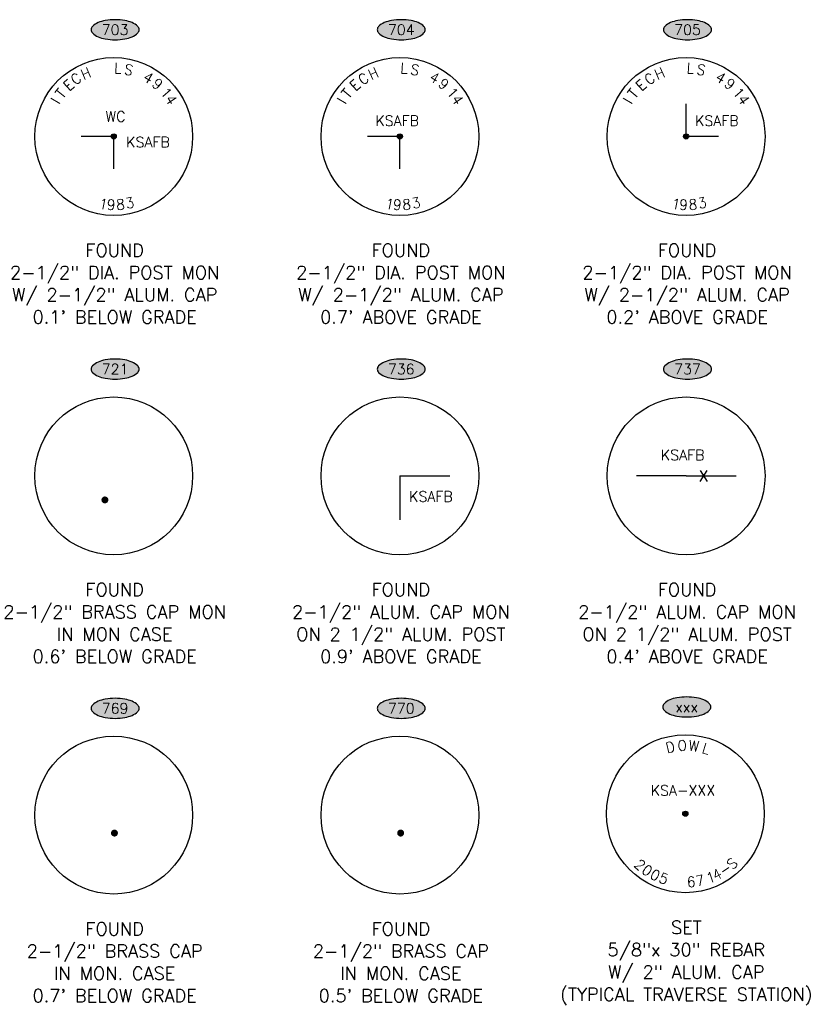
# Model space of a CAD drawing. Header units: feet. Extents: x 30669 to 99318, y 4696 to 26220.
# Tile 11 of 128: x 47861 to 51504, y 4696 to 9242. Entities that reach past the tile are written whole.
import ezdxf
from ezdxf.enums import TextEntityAlignment as Align

# ---------------------------------------------------------------- set-up
doc = ezdxf.new("R2010")
doc.units = ezdxf.units.FT
doc.header["$LTSCALE"] = 600
doc.header["$MEASUREMENT"] = 0
doc.layers.get('0').update_dxf_attribs({"linetype": 'CONTINUOUS'})
doc.layers.add('EMASK', color=155, linetype='CONTINUOUS')
doc.layers.add('ETRP', color=2, linetype='CONTINUOUS')
doc.styles.add('L100', font='simplex', dxfattribs={"height": 60})
doc.styles.add('L80', font='simplex', dxfattribs={"height": 48})

# ---------------------------------------------------------------- blocks, each defined once
blk = doc.blocks.new('Ovalid')
at = {"layer": 'EMASK'}
h = blk.add_hatch(color=256, dxfattribs=at)
edge = h.paths.add_edge_path()
edge.add_arc((0.1493, 0), 0.0355, 0, 44.83084)
edge.add_arc((0.0788, -0.0701), 0.135, 44.83084, 67.38014)
edge.add_arc((0.0313, -0.184), 0.2583, 67.38014, 80.20785)
edge.add_arc((0, -0.3655), 0.4425, 80.20785, 90)
edge.add_arc((0, -0.3655), 0.4425, 90, 99.79215)
edge.add_arc((-0.0313, -0.184), 0.2583, 99.79215, 112.61986)
edge.add_arc((-0.0788, -0.0701), 0.135, 112.61986, 135.16916)
edge.add_arc((-0.1493, 0), 0.0355, 135.16916, 180)
edge.add_arc((-0.1493, 0), 0.0355, 180, 224.83084)
edge.add_arc((-0.0788, 0.0701), 0.135, 224.83084, 247.38014)
edge.add_arc((-0.0313, 0.184), 0.2583, 247.38014, 260.20785)
edge.add_arc((0, 0.3655), 0.4425, 260.20785, 270)
edge.add_arc((0, 0.3655), 0.4425, 270, 279.79215)
edge.add_arc((0.0313, 0.184), 0.2583, 279.79215, 292.61986)
edge.add_arc((0.0788, 0.0701), 0.135, 292.61986, 315.16916)
edge.add_arc((0.1493, 0), 0.0355, 315.16916, 360)
blk.add_lwpolyline([(0.1848, 0, 0.198145), (0.1745, 0.025, 0.098709), (0.1307, 0.0544, 0.05603), (0.0753, 0.0706, 0.042752), (0, 0.077, 0.042752), (-0.0753, 0.0706, 0.05603), (-0.1307, 0.0544, 0.098709), (-0.1745, 0.025, 0.198145), (-0.1848, 0, 0.198145), (-0.1745, -0.025, 0.098709), (-0.1307, -0.0544, 0.05603), (-0.0753, -0.0706, 0.042752), (0, -0.077, 0.042752), (0.0753, -0.0706, 0.05603), (0.1307, -0.0544, 0.098709), (0.1745, -0.025, 0.198145)], format="xyb", close=True)
at = {"style": 'L80'}
blk.add_attdef('ID', text='', height=0.08, dxfattribs=at).set_placement((0, 0), align=Align.MIDDLE)

msp = doc.modelspace()

# ---------------------------------------------------------------- linework, layer by layer
at = {"layer": 'EMASK', "const_width": 12, "flags": 128}
for points in [[(48289.4, 8702.7, 1), (48301.4, 8702.7, 1)], [(49611.4, 8702.7, 1), (49623.4, 8702.7, 1)], [(50933.4, 8702.7, 1), (50945.4, 8702.7, 1)], [(50929.8, 5576.1, 1), (50941.8, 5576.1, 1)]]:
    msp.add_lwpolyline(points, format="xyb", close=True, dxfattribs=at)
at = {"layer": 'ETRP'}
for p, q in [((50939.4, 8702.7), (50939.4, 8852.7)), ((48295.4, 8702.7), (48145.4, 8702.7)), ((48295.4, 8552.7), (48295.4, 8702.7)), ((49617.4, 8702.7), (49467.4, 8702.7)), ((49617.4, 8552.7), (49617.4, 8702.7)), ((51089.4, 8702.7), (50939.4, 8702.7)), ((51004.6, 7161.1), (51036.9, 7110.5)), ((51004.6, 7110.5), (51036.9, 7161.1)), ((49617.4, 7135.8), (49848.6, 7135.8)), ((49617.4, 7135.8), (49617.4, 6933.4)), ((50939.4, 7135.8), (50709.6, 7135.8)), ((50939.4, 7135.8), (51170.6, 7135.8))]:
    msp.add_line(p, q, dxfattribs=at)
at = {"layer": 'ETRP', "const_width": 16, "flags": 128}
for points in [[(48246.7, 7024.8, 1), (48262.7, 7024.8, 1)], [(48290.7, 5486.8, 1), (48306.7, 5486.8, 1)], [(49612.7, 5486.8, 1), (49628.7, 5486.8, 1)]]:
    msp.add_lwpolyline(points, format="xyb", close=True, dxfattribs=at)
at = {"layer": 'ETRP'}
for centre, radius in [((48295.4, 8702.7), 364.5), ((49617.4, 8702.7), 364.5), ((50939.4, 8702.7), 364.5), ((48295.4, 8702.7), 12), ((49617.4, 8702.7), 12), ((50939.4, 8702.7), 12), ((48295.4, 7135.8), 364.5), ((49617.4, 7135.8), 364.5), ((50939.4, 7135.8), 364.5), ((48295.4, 5569.9), 364.5), ((49617.4, 5569.9), 364.5), ((50935.8, 5576.1), 364.5), ((50935.8, 5576.1), 12)]:
    msp.add_circle(centre, radius, dxfattribs=at)

# ---------------------------------------------------------------- block references
at = {"layer": 'ETRP', "xscale": 600, "yscale": 600, "zscale": 600}
for p, values in [((48301.7, 9195.6), {'ID': '703'}), ((49623.7, 9195.6), {'ID': '704'}), ((50945.7, 9195.6), {'ID': '705'}), ((48301.7, 7628.7), {'ID': '721'}), ((49623.7, 7628.7), {'ID': '736'}), ((50945.7, 7628.7), {'ID': '737'}), ((48301.7, 6062.7), {'ID': '769'}), ((49623.7, 6062.7), {'ID': '770'}), ((50942.2, 6068.9), {'ID': 'xxx'})]:
    msp.add_blockref('Ovalid', p, dxfattribs=at).add_auto_attribs(values)

# ---------------------------------------------------------------- texts
at = {"layer": 'ETRP', "style": 'L80'}
for s, p in [('WC', (48257.5, 8771.1)), ('KSAFB', (49503.8, 8751.4)), ('KSAFB', (50980.4, 8751.4)), ('KSAFB', (48352.9, 8652.8)), ('KSAFB', (50822.5, 7208.1)), ('KSAFB', (49659.7, 7016.5)), ('KSA-XXX', (50775.5, 5659.6))]:
    msp.add_text(s, height=48, dxfattribs=at).set_placement(p)
at = {"layer": 'ETRP', "style": 'L100'}
for s, p in [('FOUND', (48299.7, 8147.6)), ('FOUND', (49621.7, 8147.6)), ('FOUND', (50943.7, 8147.6)), ('2-1/2" DIA. POST MON', (48299.7, 8044.7)), ('2-1/2" DIA. POST MON', (49621.7, 8044.7)), ('2-1/2" DIA. POST MON', (50943.7, 8044.7)), ('W/ 2-1/2" ALUM. CAP', (48299.7, 7941.9)), ('W/ 2-1/2" ALUM. CAP', (49621.7, 7941.9)), ('W/ 2-1/2" ALUM. CAP', (50943.7, 7941.9)), ("0.1' BELOW GRADE", (48299.7, 7839)), ("0.7' ABOVE GRADE", (49621.7, 7839)), ("0.2' ABOVE GRADE", (50943.7, 7839)), ('FOUND', (48299.7, 6580.7)), ('FOUND', (49621.7, 6580.7)), ('FOUND', (50943.7, 6580.7)), ('2-1/2" BRASS CAP MON', (48299.7, 6477.8)), ('2-1/2" ALUM. CAP MON', (49621.7, 6477.8)), ('2-1/2" ALUM. CAP MON', (50943.7, 6477.8)), ('IN MON CASE', (48299.7, 6374.9)), ('ON 2 1/2" ALUM. POST', (49621.7, 6374.9)), ('ON 2 1/2" ALUM. POST', (50943.7, 6374.9)), ("0.6' BELOW GRADE", (48299.7, 6272.1)), ("0.9' ABOVE GRADE", (49621.7, 6272.1)), ("0.4' ABOVE GRADE", (50943.7, 6272.1)), ('FOUND', (48299.7, 5014.7)), ('FOUND', (49621.7, 5014.7)), ('SET', (50940.1, 5020.9)), ('2-1/2" BRASS CAP', (48299.7, 4911.9)), ('2-1/2" BRASS CAP', (49621.7, 4911.9)), ('5/8"x 30" REBAR', (50940.1, 4918.1)), ('IN MON. CASE', (48299.7, 4809)), ('IN MON. CASE', (49621.7, 4809)), ('W/ 2" ALUM. CAP', (50940.1, 4815.2)), ('(TYPICAL TRAVERSE STATION)', (50940.1, 4712.3)), ("0.7' BELOW GRADE", (48299.7, 4706.1)), ("0.5' BELOW GRADE", (49621.7, 4706.1))]:
    msp.add_text(s, height=60, dxfattribs=at).set_placement(p, align=Align.CENTER)
at = {"layer": 'ETRP', "char_height": 48, "attachment_point": 1, "style": 'L80'}
for s, insert, width, rotation in [('\\Fsimplex.shx|c0;\\W0.9500000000;\\T1.0000000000;\\o\\lH', (48137.1, 9006.5), 71.657, 24.0608), ('\\Fsimplex.shx|c0;\\W0.9500000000;\\T1.0000000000;\\o\\lL', (48299.5, 9042.4), 67.314, 357.1065), ('\\Fsimplex.shx|c0;\\W0.9500000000;\\T1.0000000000;\\o\\lS', (48350.4, 9038.1), 71.657, 348.1217), ('\\Fsimplex.shx|c0;\\W0.9500000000;\\T1.0000000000;\\o\\lH', (49465.1, 9006.5), 71.657, 24.0608), ('\\Fsimplex.shx|c0;\\W0.9500000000;\\T1.0000000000;\\o\\lL', (49621.5, 9042.4), 67.314, 357.1065), ('\\Fsimplex.shx|c0;\\W0.9500000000;\\T1.0000000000;\\o\\lS', (49672.4, 9038.1), 71.657, 348.1217), ('\\Fsimplex.shx|c0;\\W0.9500000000;\\T1.0000000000;\\o\\lH', (50787.1, 9006.5), 71.657, 24.0608), ('\\Fsimplex.shx|c0;\\W0.9500000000;\\T1.0000000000;\\o\\lL', (50943.5, 9042.4), 67.314, 357.1065), ('\\Fsimplex.shx|c0;\\W0.9500000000;\\T1.0000000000;\\o\\lS', (50994.4, 9038.1), 71.657, 348.1217), ('\\Fsimplex.shx|c0;\\W0.9500000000;\\T1.0000000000;\\o\\lE', (48057.6, 8945.4), 69.486, 42.0304), ('\\Fsimplex.shx|c0;\\W0.9500000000;\\T1.0000000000;\\o\\lC', (48090.6, 8978.4), 73.829, 33.0456), ('\\Fsimplex.shx|c0;\\W0.9500000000;\\T1.0000000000;\\o\\l4', (48450.2, 9005.3), 73.829, 330.1521), ('\\Fsimplex.shx|c0;\\W0.9500000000;\\T1.0000000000;\\o\\l9', (48497.3, 8976), 69.486, 321.1673), ('\\Fsimplex.shx|c0;\\W0.9500000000;\\T1.0000000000;\\o\\lE', (49379.6, 8945.4), 69.486, 42.0304), ('\\Fsimplex.shx|c0;\\W0.9500000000;\\T1.0000000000;\\o\\lC', (49418.6, 8978.4), 73.829, 33.0456), ('\\Fsimplex.shx|c0;\\W0.9500000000;\\T1.0000000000;\\o\\l4', (49772.2, 9005.3), 73.829, 330.1521), ('\\Fsimplex.shx|c0;\\W0.9500000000;\\T1.0000000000;\\o\\l9', (49819.3, 8976), 69.486, 321.1673), ('\\Fsimplex.shx|c0;\\W0.9500000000;\\T1.0000000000;\\o\\lE', (50701.6, 8945.4), 69.486, 42.0304), ('\\Fsimplex.shx|c0;\\W0.9500000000;\\T1.0000000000;\\o\\lC', (50740.6, 8978.4), 73.829, 33.0456), ('\\Fsimplex.shx|c0;\\W0.9500000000;\\T1.0000000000;\\o\\l4', (51094.2, 9005.3), 73.829, 330.1521), ('\\Fsimplex.shx|c0;\\W0.9500000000;\\T1.0000000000;\\o\\l9', (51141.3, 8976), 69.486, 321.1673), ('\\Fsimplex.shx|c0;\\W0.9500000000;\\T1.0000000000;\\o\\lT', (48021.9, 8904.5), 71.657, 51.0152), ('\\Fsimplex.shx|c0;\\W0.9500000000;\\T1.0000000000;\\o\\l1', (48543.3, 8934.7), 52.114, 312.1825), ('\\Fsimplex.shx|c0;\\W0.9500000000;\\T1.0000000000;\\o\\lT', (49343.9, 8904.5), 71.657, 51.0152), ('\\Fsimplex.shx|c0;\\W0.9500000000;\\T1.0000000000;\\o\\l1', (49865.3, 8934.7), 52.114, 312.1825), ('\\Fsimplex.shx|c0;\\W0.9500000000;\\T1.0000000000;\\o\\lT', (50665.9, 8904.5), 71.657, 51.0152), ('\\Fsimplex.shx|c0;\\W0.9500000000;\\T1.0000000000;\\o\\l1', (51187.3, 8934.7), 52.114, 312.1825), ('\\Fsimplex.shx|c0;\\W0.9500000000;\\T1.0000000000;\\o\\lI', (48001.3, 8872.5), 41.257, 60), ('\\Fsimplex.shx|c0;\\W0.9500000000;\\T1.0000000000;\\o\\l4', (48570.5, 8902.2), 73.829, 303.1977), ('\\Fsimplex.shx|c0;\\W0.9500000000;\\T1.0000000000;\\o\\lI', (49323.3, 8872.5), 41.257, 60), ('\\Fsimplex.shx|c0;\\W0.9500000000;\\T1.0000000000;\\o\\l4', (49892.5, 8902.2), 73.829, 303.1977), ('\\Fsimplex.shx|c0;\\W0.9500000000;\\T1.0000000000;\\o\\lI', (50645.3, 8872.5), 41.257, 60), ('\\Fsimplex.shx|c0;\\W0.9500000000;\\T1.0000000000;\\o\\l4', (51214.5, 8902.2), 73.829, 303.1977), ('\\Fsimplex.shx|c0;\\W0.9500000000;\\T1.0000000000;\\o\\l1', (48233.9, 8417.7), 52.114, 348.8974), ('\\Fsimplex.shx|c0;\\W0.9500000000;\\T1.0000000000;\\o\\l9', (48265.4, 8412.4), 69.486, 356.8846), ('\\Fsimplex.shx|c0;\\W0.9500000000;\\T1.0000000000;\\o\\l8', (48305, 8411), 71.657, 4.8717), ('\\Fsimplex.shx|c0;\\W0.9500000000;\\T1.0000000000;\\o\\l3', (48345.4, 8415.1), 71.657, 12.8589), ('\\Fsimplex.shx|c0;\\W0.9500000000;\\T1.0000000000;\\o\\l1', (49555.9, 8417.7), 52.114, 348.8974), ('\\Fsimplex.shx|c0;\\W0.9500000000;\\T1.0000000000;\\o\\l9', (49587.4, 8412.4), 69.486, 356.8846), ('\\Fsimplex.shx|c0;\\W0.9500000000;\\T1.0000000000;\\o\\l8', (49627, 8411), 71.657, 4.8717), ('\\Fsimplex.shx|c0;\\W0.9500000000;\\T1.0000000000;\\o\\l3', (49667.4, 8415.1), 71.657, 12.8589), ('\\Fsimplex.shx|c0;\\W0.9500000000;\\T1.0000000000;\\o\\l1', (50877.9, 8417.7), 52.114, 348.8974), ('\\Fsimplex.shx|c0;\\W0.9500000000;\\T1.0000000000;\\o\\l9', (50909.4, 8412.4), 69.486, 356.8846), ('\\Fsimplex.shx|c0;\\W0.9500000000;\\T1.0000000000;\\o\\l8', (50949, 8411), 71.657, 4.8717), ('\\Fsimplex.shx|c0;\\W0.9500000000;\\T1.0000000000;\\o\\l3', (50989.4, 8415.1), 71.657, 12.8589), ('\\Fsimplex.shx|c0;\\W0.9500000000;\\T1.0000000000;\\o\\lD', (50840.5, 5902.2), 71.657, 13.7345), ('\\Fsimplex.shx|c0;\\W0.9500000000;\\T1.0000000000;\\o\\lO', (50898.1, 5913.9), 76, 3.4415), ('\\Fsimplex.shx|c0;\\W0.9500000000;\\T1.0000000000;\\o\\lW', (50954.8, 5915.7), 84.686, 353.1486), ('\\Fsimplex.shx|c0;\\W0.9500000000;\\T1.0000000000;\\o\\lL', (51023.5, 5904.3), 67.314, 342.8556), ('\\Fsimplex.shx|c0;\\W0.9500000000;\\T1.0000000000;\\o\\l2', (50727.9, 5371.2), 71.657, 317.5635), ('\\Fsimplex.shx|c0;\\W0.9500000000;\\T1.0000000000;\\o\\lS', (51121.3, 5350.7), 71.657, 42.4365), ('\\Fsimplex.shx|c0;\\W0.9500000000;\\T1.0000000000;\\o\\l0', (50757.3, 5345.1), 71.657, 325.2792), ('\\Fsimplex.shx|c0;\\W0.9500000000;\\T1.0000000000;\\o\\l0', (50789.9, 5323.2), 71.657, 332.995), ('\\Fsimplex.shx|c0;\\W0.9500000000;\\T1.0000000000;\\o\\l4', (51053.7, 5308.9), 73.829, 27.005), ('\\Fsimplex.shx|c0;\\W0.9500000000;\\T1.0000000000;\\o\\l5', (50825.2, 5305.9), 71.657, 340.7107), ('\\Fsimplex.shx|c0;\\W0.9500000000;\\T1.0000000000;\\o\\l6', (50941.4, 5284.3), 69.486, 3.8579), ('\\Fsimplex.shx|c0;\\W0.9500000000;\\T1.0000000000;\\o\\l7', (50979.4, 5287.4), 71.657, 11.5736), ('\\Fsimplex.shx|c0;\\W0.9500000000;\\T1.0000000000;\\o\\l1', (51027, 5299.1), 52.114, 19.2893), ('\\Fsimplex.shx|c0;\\W0.9500000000;\\T1.0000000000;\\o\\l-', (51085.8, 5325.3), 80.343, 34.7208)]:
    msp.add_mtext(s, dxfattribs=dict(at, insert=insert, width=width, rotation=rotation))

doc.saveas('drawing.dxf')
